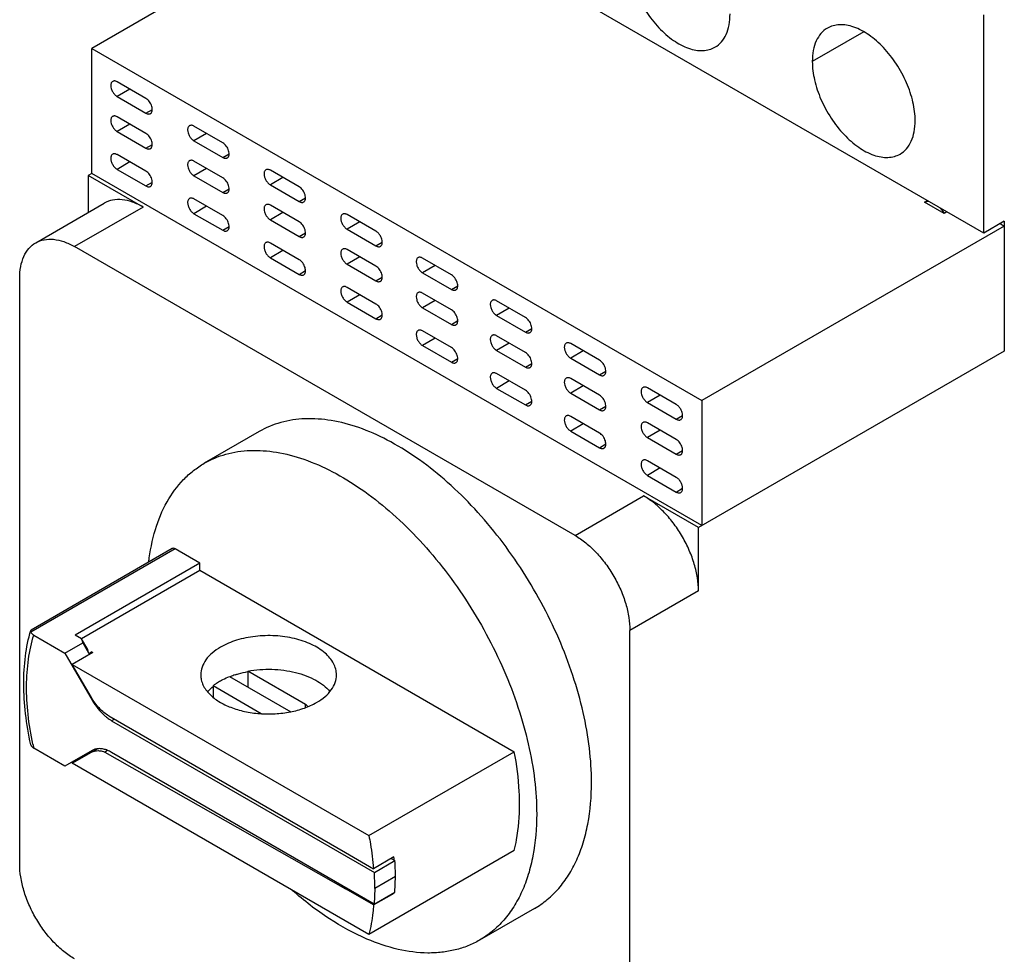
# Model space of a CAD drawing. Header units: millimetres. Extents: x 13 to 102, y 24 to 137.
# Tile 2 of 4: x 13 to 64, y 48 to 96. Entities that reach past the tile are written whole.
import ezdxf

# ---------------------------------------------------------------- set-up
doc = ezdxf.new("R2010")
doc.units = ezdxf.units.MM
doc.header["$LTSCALE"] = 10.491596
doc.layers.add('00_COMPONENTS', color=7, linetype='CONTINUOUS')

msp = doc.modelspace()

# ---------------------------------------------------------------- linework, layer by layer
at = {"layer": '00_COMPONENTS', "color": 7, "linetype": 'Continuous'}
for p, q in [((31.658, 103.309), (16.915, 94.797)), ((62.912, 85.265), (31.446, 103.432)), ((62.912, 85.265), (62.912, 96.533)), ((56.725, 95.655), (54.073, 94.124)), ((16.915, 88.347), (16.915, 94.797)), ((16.915, 94.797), (48.381, 76.631)), ((19.714, 92.213), (18.229, 93.07)), ((18.88, 92.695), (18.229, 92.312)), ((18.229, 92.312), (19.714, 91.455)), ((19.714, 91.455), (20.042, 91.648)), ((19.714, 90.408), (18.229, 91.266)), ((18.88, 90.89), (18.229, 90.508)), ((18.229, 90.508), (19.714, 89.651)), ((23.674, 89.927), (22.189, 90.784)), ((22.839, 90.408), (22.189, 90.026)), ((22.189, 90.026), (23.674, 89.169)), ((19.714, 89.651), (20.042, 89.843)), ((23.674, 89.169), (24.002, 89.362)), ((19.714, 88.457), (18.229, 89.314)), ((18.88, 88.939), (18.229, 88.557)), ((23.674, 88.122), (22.189, 88.979)), ((16.915, 88.347), (16.738, 88.245)), ((48.381, 70.18), (16.915, 88.347)), ((18.229, 88.557), (19.714, 87.699)), ((22.839, 88.604), (22.189, 88.222)), ((27.613, 87.652), (26.128, 88.51)), ((16.738, 88.245), (16.738, 86.332)), ((19.566, 86.612), (16.738, 88.245)), ((19.714, 87.699), (20.042, 87.892)), ((22.189, 88.222), (23.674, 87.365)), ((26.778, 88.134), (26.128, 87.752)), ((23.674, 87.365), (24.002, 87.557)), ((26.128, 87.752), (27.613, 86.895)), ((23.674, 86.171), (22.189, 87.028)), ((27.613, 86.895), (27.941, 87.087)), ((59.862, 86.863), (59.866, 86.866)), ((60.872, 86.28), (59.862, 86.863)), ((59.867, 86.866), (60.003, 86.945)), ((14.031, 84.769), (17.566, 86.81)), ((19.566, 86.612), (16.031, 84.571)), ((22.839, 86.652), (22.189, 86.27)), ((27.613, 85.848), (26.128, 86.705)), ((26.778, 86.33), (26.128, 85.948)), ((61.013, 86.361), (60.872, 86.28)), ((22.189, 86.27), (23.674, 85.413)), ((26.128, 85.948), (27.613, 85.09)), ((31.573, 85.366), (30.088, 86.224)), ((30.738, 85.848), (30.088, 85.466)), ((63.973, 85.877), (62.912, 85.265)), ((63.973, 85.877), (63.973, 79.182)), ((23.674, 85.413), (24.002, 85.606)), ((30.088, 85.466), (31.573, 84.609)), ((63.973, 85.632), (48.381, 76.631)), ((63.761, 85.755), (63.973, 85.632)), ((27.613, 85.09), (27.941, 85.283)), ((31.573, 84.609), (31.899, 84.801)), ((41.84, 69.67), (16.031, 84.571)), ((27.613, 83.897), (26.128, 84.754)), ((26.778, 84.378), (26.128, 83.996)), ((31.573, 83.562), (30.088, 84.419)), ((26.128, 83.996), (27.613, 83.139)), ((30.738, 84.044), (30.088, 83.662)), ((35.462, 83.121), (33.977, 83.978)), ((27.613, 83.139), (27.941, 83.332)), ((30.088, 83.662), (31.573, 82.804)), ((34.627, 83.603), (33.977, 83.221)), ((13.203, 52.727), (13.203, 82.938)), ((31.573, 82.804), (31.901, 82.997)), ((33.977, 83.221), (35.462, 82.363)), ((31.573, 81.61), (30.088, 82.468)), ((35.462, 82.363), (35.79, 82.556)), ((30.738, 82.092), (30.088, 81.71)), ((35.462, 81.317), (33.977, 82.174)), ((34.627, 81.798), (33.977, 81.416)), ((39.28, 80.917), (37.795, 81.774)), ((30.088, 81.71), (31.573, 80.853)), ((33.977, 81.416), (35.462, 80.559)), ((38.446, 81.398), (37.795, 81.016)), ((31.573, 80.853), (31.901, 81.045)), ((35.462, 80.559), (35.79, 80.752)), ((37.795, 81.016), (39.28, 80.159)), ((35.462, 79.365), (33.977, 80.222)), ((39.28, 80.159), (39.608, 80.352)), ((34.627, 79.847), (33.977, 79.465)), ((39.28, 79.112), (37.795, 79.969)), ((33.977, 79.465), (35.462, 78.607)), ((38.446, 79.594), (37.795, 79.212)), ((37.795, 79.212), (39.28, 78.354)), ((43.099, 78.712), (41.614, 79.569)), ((35.462, 78.607), (35.79, 78.8)), ((42.264, 79.194), (41.614, 78.812)), ((41.614, 78.812), (43.099, 77.954)), ((63.973, 79.182), (48.204, 70.078)), ((39.28, 78.354), (39.608, 78.547)), ((39.28, 77.161), (37.795, 78.018)), ((43.099, 76.908), (41.614, 77.765)), ((43.099, 77.954), (43.427, 78.147)), ((38.446, 77.642), (37.795, 77.26)), ((37.795, 77.26), (39.28, 76.403)), ((42.264, 77.389), (41.614, 77.007)), ((47.058, 76.426), (45.573, 77.283)), ((41.614, 77.007), (43.099, 76.15)), ((46.224, 76.908), (45.573, 76.526)), ((39.28, 76.403), (39.608, 76.596)), ((43.099, 76.15), (43.427, 76.343)), ((45.573, 76.526), (47.058, 75.668)), ((48.381, 76.631), (48.381, 70.18)), ((43.099, 74.956), (41.614, 75.813)), ((47.058, 75.668), (47.385, 75.86)), ((42.264, 75.438), (41.614, 75.056)), ((47.058, 74.621), (45.573, 75.479)), ((25.548, 75.027), (22.72, 73.394)), ((41.614, 75.056), (43.099, 74.198)), ((46.224, 75.103), (45.573, 74.721)), ((45.573, 74.721), (47.058, 73.864)), ((43.099, 74.198), (43.427, 74.391)), ((47.058, 73.864), (47.386, 74.056)), ((47.058, 72.67), (45.573, 73.527)), ((46.224, 73.152), (45.573, 72.77)), ((45.573, 72.77), (47.058, 71.912)), ((47.058, 71.912), (47.385, 72.104)), ((41.84, 69.67), (45.376, 71.711)), ((48.204, 70.078), (45.376, 71.711)), ((48.204, 66.812), (48.204, 70.078)), ((21.22, 68.98), (13.784, 64.687)), ((21.07, 68.995), (13.786, 64.79)), ((22.497, 68.243), (21.22, 68.98)), ((22.497, 68.243), (16.062, 64.528)), ((22.497, 67.876), (22.497, 68.243)), ((16.389, 64.349), (22.497, 67.876)), ((22.497, 67.876), (38.706, 58.518)), ((48.204, 66.812), (44.669, 64.771)), ((13.93, 64.535), (15.536, 63.607)), ((16.397, 64.335), (16.062, 64.528)), ((44.669, 34.56), (44.669, 64.771)), ((15.536, 63.607), (16.455, 64.138)), ((16.715, 63.784), (16.397, 64.335)), ((16.397, 64.335), (16.455, 64.138)), ((16.455, 64.138), (16.773, 63.587)), ((15.536, 63.607), (16.943, 61.171)), ((16.973, 63.635), (15.913, 63.022)), ((16.773, 63.587), (16.715, 63.784)), ((16.915, 63.668), (16.773, 63.587)), ((16.944, 63.618), (16.915, 63.668)), ((16.915, 63.668), (16.973, 63.635)), ((16.899, 61.315), (15.913, 63.022)), ((15.913, 63.022), (31.211, 54.19)), ((24.967, 62.674), (24.967, 61.857)), ((27.946, 60.954), (24.967, 62.674)), ((24.023, 62.402), (27.184, 60.577)), ((23.174, 61.912), (23.174, 61.323)), ((25.661, 60.477), (23.174, 61.912)), ((16.943, 61.171), (16.972, 61.188)), ((27.946, 60.793), (27.946, 60.954)), ((17.799, 60.364), (30.001, 53.32)), ((18.086, 60.198), (17.943, 60.115)), ((17.943, 60.115), (31.49, 52.294)), ((13.891, 58.872), (13.885, 58.901)), ((13.894, 58.872), (13.889, 58.9)), ((15.536, 57.769), (13.93, 58.697)), ((16.943, 58.581), (15.536, 57.769)), ((15.913, 57.919), (16.899, 58.489)), ((16.973, 58.532), (16.929, 58.557)), ((16.972, 58.531), (17.209, 58.668)), ((17.732, 58.584), (17.588, 58.501)), ((17.588, 58.501), (30, 51.452)), ((31.489, 50.661), (17.943, 58.482)), ((31.211, 54.19), (38.706, 58.518)), ((31.211, 49.087), (15.913, 57.919)), ((30.001, 53.32), (31.442, 52.483)), ((38.706, 53.414), (31.211, 49.087)), ((32.503, 53.096), (31.442, 52.483)), ((31.49, 52.294), (32.55, 52.907)), ((32.363, 53.015), (32.55, 52.907)), ((32.577, 52.074), (31.517, 51.462)), ((32.55, 51.274), (32.577, 52.074)), ((30.06, 51.487), (30, 51.452)), ((31.449, 50.615), (30, 51.452)), ((31.517, 51.462), (31.489, 50.661)), ((31.449, 50.615), (32.51, 51.228)), ((31.489, 50.661), (32.55, 51.274)), ((32.51, 51.228), (32.49, 51.239)), ((39.748, 50.432), (36.92, 48.799))]:
    msp.add_line(p, q, dxfattribs=at)
for centre, radius, start, end in [((25.679, 58.29), 4.409, 107.9425, 111.6829), ((24.825, 59.899), 2.604, 126.0123, 129.3584), ((18.96, 61.871), 2.029, 235.7616, 239.9239), ((30.174, 62.371), 16.655, 192.1253, 192.7447), ((18.753, 52.038), 13.79, 3.6959, 4.3988), ((19.729, 52.07), 12.848, 0.0175, 3.7315), ((18.429, 51.45), 13.088, 0.0515, 3.6975)]:
    msp.add_arc(centre, radius, start, end, dxfattribs=at)
for points, knots in [([(44.527, 99.635), (44.527, 99.315), (44.617, 98.641), (44.952, 97.651), (45.467, 96.698), (46.123, 95.859), (46.864, 95.202), (47.535, 94.835), (48.06, 94.696), (48.421, 94.669), (48.758, 94.719), (48.962, 94.803), (49.054, 94.857)], [0, 0, 0, 0, 0.128695, 0.270283, 0.417442, 0.561784, 0.695453, 0.812714, 0.864676, 0.912511, 0.957138, 1, 1, 1, 1]), ([(49.054, 94.857), (49.178, 94.928), (49.409, 95.123), (49.656, 95.526), (49.802, 96.022), (49.831, 96.383), (49.831, 96.573)], [0, 0, 0, 0, 0.217784, 0.450919, 0.71031, 1, 1, 1, 1]), ([(59.377, 91.062), (59.377, 91.383), (59.287, 92.057), (58.952, 93.046), (58.436, 94), (57.781, 94.838), (57.04, 95.495), (56.369, 95.862), (55.844, 96.001), (55.482, 96.028), (55.146, 95.979), (54.942, 95.894), (54.85, 95.84)], [0, 0, 0, 0, 0.128695, 0.270283, 0.417442, 0.561784, 0.695453, 0.812714, 0.864676, 0.912511, 0.957138, 1, 1, 1, 1]), ([(54.85, 95.84), (54.726, 95.769), (54.495, 95.574), (54.248, 95.172), (54.102, 94.675), (54.073, 94.314), (54.073, 94.124)], [0, 0, 0, 0, 0.217784, 0.450919, 0.71031, 1, 1, 1, 1]), ([(54.073, 94.124), (54.073, 93.803), (54.163, 93.129), (54.498, 92.14), (55.013, 91.186), (55.669, 90.348), (56.41, 89.691), (57.081, 89.324), (57.606, 89.185), (57.967, 89.158), (58.304, 89.207), (58.508, 89.292), (58.6, 89.345)], [0, 0, 0, 0, 0.128695, 0.270283, 0.417442, 0.561784, 0.695453, 0.812714, 0.864676, 0.912511, 0.957138, 1, 1, 1, 1]), ([(17.999, 93.094), (17.983, 93.085), (17.954, 93.061), (17.923, 93.011), (17.905, 92.949), (17.901, 92.904), (17.901, 92.881)], [0, 0, 0, 0, 0.217771, 0.450741, 0.710256, 1, 1, 1, 1]), ([(18.229, 93.07), (18.209, 93.082), (18.169, 93.101), (18.107, 93.116), (18.049, 93.115), (18.014, 93.102), (17.999, 93.094)], [0, 0, 0, 0, 0.289331, 0.548966, 0.782272, 1, 1, 1, 1]), ([(17.901, 92.881), (17.901, 92.827), (17.921, 92.713), (17.992, 92.554), (18.094, 92.414), (18.183, 92.339), (18.229, 92.312)], [0, 0, 0, 0, 0.237254, 0.500001, 0.762748, 1, 1, 1, 1]), ([(19.947, 91.433), (19.959, 91.44), (19.98, 91.457), (20.016, 91.502), (20.042, 91.581), (20.044, 91.69), (20.02, 91.81), (19.97, 91.931), (19.9, 92.045), (19.815, 92.142), (19.748, 92.193), (19.714, 92.213)], [0, 0, 0, 0, 0.042882, 0.087593, 0.187194, 0.304663, 0.438435, 0.582783, 0.729862, 0.871388, 1, 1, 1, 1]), ([(19.714, 91.455), (19.735, 91.443), (19.775, 91.424), (19.838, 91.409), (19.897, 91.411), (19.932, 91.424), (19.947, 91.433)], [0, 0, 0, 0, 0.289745, 0.549274, 0.782245, 1, 1, 1, 1]), ([(17.999, 91.289), (17.983, 91.281), (17.954, 91.257), (17.923, 91.207), (17.905, 91.145), (17.901, 91.1), (17.901, 91.076)], [0, 0, 0, 0, 0.217771, 0.450741, 0.710256, 1, 1, 1, 1]), ([(17.901, 91.076), (17.901, 91.022), (17.921, 90.909), (17.992, 90.75), (18.094, 90.609), (18.183, 90.535), (18.229, 90.508)], [0, 0, 0, 0, 0.237254, 0.500001, 0.762748, 1, 1, 1, 1]), ([(18.229, 91.266), (18.209, 91.277), (18.169, 91.296), (18.107, 91.312), (18.049, 91.31), (18.014, 91.298), (17.999, 91.289)], [0, 0, 0, 0, 0.289331, 0.548966, 0.782272, 1, 1, 1, 1]), ([(58.6, 89.345), (58.724, 89.417), (58.955, 89.611), (59.202, 90.014), (59.348, 90.511), (59.377, 90.872), (59.377, 91.062)], [0, 0, 0, 0, 0.217784, 0.450919, 0.71031, 1, 1, 1, 1]), ([(19.947, 89.629), (19.959, 89.635), (19.98, 89.652), (20.016, 89.698), (20.042, 89.776), (20.044, 89.885), (20.02, 90.005), (19.97, 90.127), (19.9, 90.241), (19.815, 90.337), (19.748, 90.389), (19.714, 90.408)], [0, 0, 0, 0, 0.042882, 0.087593, 0.187194, 0.304663, 0.438435, 0.582783, 0.729862, 0.871388, 1, 1, 1, 1]), ([(21.958, 90.808), (21.943, 90.799), (21.914, 90.775), (21.883, 90.725), (21.865, 90.663), (21.861, 90.618), (21.861, 90.595)], [0, 0, 0, 0, 0.217771, 0.450741, 0.710256, 1, 1, 1, 1]), ([(21.861, 90.595), (21.861, 90.541), (21.881, 90.427), (21.951, 90.268), (22.054, 90.127), (22.142, 90.053), (22.189, 90.026)], [0, 0, 0, 0, 0.237254, 0.500001, 0.762748, 1, 1, 1, 1]), ([(22.189, 90.784), (22.169, 90.796), (22.129, 90.815), (22.067, 90.83), (22.009, 90.829), (21.974, 90.816), (21.958, 90.808)], [0, 0, 0, 0, 0.289331, 0.548966, 0.782272, 1, 1, 1, 1]), ([(23.907, 89.147), (23.919, 89.154), (23.94, 89.17), (23.976, 89.216), (24.002, 89.295), (24.004, 89.403), (23.979, 89.523), (23.93, 89.645), (23.86, 89.759), (23.775, 89.856), (23.708, 89.907), (23.674, 89.927)], [0, 0, 0, 0, 0.042882, 0.087593, 0.187194, 0.304663, 0.438435, 0.582783, 0.729862, 0.871388, 1, 1, 1, 1]), ([(18.229, 89.314), (18.209, 89.326), (18.169, 89.345), (18.107, 89.36), (18.049, 89.359), (18.014, 89.347), (17.999, 89.338)], [0, 0, 0, 0, 0.289331, 0.548966, 0.782272, 1, 1, 1, 1]), ([(19.714, 89.651), (19.735, 89.639), (19.775, 89.619), (19.838, 89.604), (19.897, 89.606), (19.932, 89.619), (19.947, 89.629)], [0, 0, 0, 0, 0.289745, 0.549274, 0.782245, 1, 1, 1, 1]), ([(17.999, 89.338), (17.983, 89.329), (17.954, 89.305), (17.923, 89.255), (17.905, 89.193), (17.901, 89.148), (17.901, 89.125)], [0, 0, 0, 0, 0.217771, 0.450741, 0.710256, 1, 1, 1, 1]), ([(17.901, 89.125), (17.901, 89.071), (17.921, 88.958), (17.992, 88.798), (18.094, 88.658), (18.183, 88.583), (18.229, 88.557)], [0, 0, 0, 0, 0.237254, 0.500001, 0.762748, 1, 1, 1, 1]), ([(21.958, 89.003), (21.943, 88.995), (21.914, 88.971), (21.883, 88.921), (21.865, 88.859), (21.861, 88.814), (21.861, 88.79)], [0, 0, 0, 0, 0.217771, 0.450741, 0.710256, 1, 1, 1, 1]), ([(22.189, 88.979), (22.169, 88.991), (22.129, 89.01), (22.067, 89.025), (22.009, 89.024), (21.974, 89.012), (21.958, 89.003)], [0, 0, 0, 0, 0.289331, 0.548966, 0.782272, 1, 1, 1, 1]), ([(23.674, 89.169), (23.694, 89.157), (23.735, 89.138), (23.798, 89.123), (23.857, 89.125), (23.892, 89.138), (23.907, 89.147)], [0, 0, 0, 0, 0.289745, 0.549274, 0.782245, 1, 1, 1, 1]), ([(19.947, 87.677), (19.959, 87.684), (19.98, 87.701), (20.016, 87.746), (20.042, 87.825), (20.044, 87.934), (20.02, 88.054), (19.97, 88.175), (19.9, 88.289), (19.815, 88.386), (19.748, 88.437), (19.714, 88.457)], [0, 0, 0, 0, 0.042882, 0.087593, 0.187194, 0.304663, 0.438435, 0.582783, 0.729862, 0.871388, 1, 1, 1, 1]), ([(21.861, 88.79), (21.861, 88.736), (21.881, 88.623), (21.951, 88.463), (22.054, 88.323), (22.142, 88.249), (22.189, 88.222)], [0, 0, 0, 0, 0.237254, 0.500001, 0.762748, 1, 1, 1, 1]), ([(25.897, 88.534), (25.882, 88.525), (25.853, 88.501), (25.822, 88.451), (25.804, 88.389), (25.8, 88.344), (25.8, 88.32)], [0, 0, 0, 0, 0.217771, 0.450741, 0.710256, 1, 1, 1, 1]), ([(26.128, 88.51), (26.108, 88.521), (26.068, 88.541), (26.006, 88.556), (25.948, 88.555), (25.913, 88.542), (25.897, 88.534)], [0, 0, 0, 0, 0.289331, 0.548966, 0.782272, 1, 1, 1, 1]), ([(23.907, 87.342), (23.919, 87.349), (23.94, 87.366), (23.976, 87.412), (24.002, 87.49), (24.004, 87.599), (23.979, 87.719), (23.93, 87.841), (23.86, 87.955), (23.775, 88.051), (23.708, 88.102), (23.674, 88.122)], [0, 0, 0, 0, 0.042882, 0.087593, 0.187194, 0.304663, 0.438435, 0.582783, 0.729862, 0.871388, 1, 1, 1, 1]), ([(25.8, 88.32), (25.8, 88.267), (25.82, 88.153), (25.89, 87.994), (25.993, 87.853), (26.081, 87.779), (26.128, 87.752)], [0, 0, 0, 0, 0.237254, 0.500001, 0.762748, 1, 1, 1, 1]), ([(19.714, 87.699), (19.735, 87.687), (19.775, 87.668), (19.838, 87.653), (19.897, 87.655), (19.932, 87.668), (19.947, 87.677)], [0, 0, 0, 0, 0.289745, 0.549274, 0.782245, 1, 1, 1, 1]), ([(23.674, 87.365), (23.694, 87.353), (23.735, 87.333), (23.798, 87.318), (23.857, 87.32), (23.892, 87.333), (23.907, 87.342)], [0, 0, 0, 0, 0.289745, 0.549274, 0.782245, 1, 1, 1, 1]), ([(27.846, 86.873), (27.858, 86.879), (27.879, 86.896), (27.915, 86.942), (27.941, 87.02), (27.943, 87.129), (27.918, 87.249), (27.869, 87.371), (27.799, 87.485), (27.714, 87.582), (27.647, 87.633), (27.613, 87.652)], [0, 0, 0, 0, 0.042882, 0.087593, 0.187194, 0.304663, 0.438435, 0.582783, 0.729862, 0.871388, 1, 1, 1, 1]), ([(19.566, 86.612), (19.391, 86.713), (19.042, 86.879), (18.505, 87.009), (18.002, 86.996), (17.698, 86.886), (17.566, 86.81)], [0, 0, 0, 0, 0.289775, 0.549069, 0.782225, 1, 1, 1, 1]), ([(21.958, 87.052), (21.943, 87.043), (21.914, 87.019), (21.883, 86.969), (21.865, 86.907), (21.861, 86.862), (21.861, 86.839)], [0, 0, 0, 0, 0.217771, 0.450741, 0.710256, 1, 1, 1, 1]), ([(21.861, 86.839), (21.861, 86.785), (21.881, 86.671), (21.951, 86.512), (22.054, 86.371), (22.142, 86.297), (22.189, 86.27)], [0, 0, 0, 0, 0.237254, 0.500001, 0.762748, 1, 1, 1, 1]), ([(22.189, 87.028), (22.169, 87.04), (22.129, 87.059), (22.067, 87.074), (22.009, 87.073), (21.974, 87.06), (21.958, 87.052)], [0, 0, 0, 0, 0.289331, 0.548966, 0.782272, 1, 1, 1, 1]), ([(27.613, 86.895), (27.633, 86.883), (27.674, 86.864), (27.737, 86.849), (27.796, 86.85), (27.831, 86.864), (27.846, 86.873)], [0, 0, 0, 0, 0.289745, 0.549274, 0.782245, 1, 1, 1, 1]), ([(59.866, 86.866), (59.895, 86.882), (59.958, 86.907), (60.025, 86.913), (60.059, 86.913)], [0, 0, 0, 0, 0.486978, 1, 1, 1, 1]), ([(25.897, 86.729), (25.882, 86.72), (25.853, 86.696), (25.822, 86.646), (25.804, 86.585), (25.8, 86.54), (25.8, 86.516)], [0, 0, 0, 0, 0.217771, 0.450741, 0.710256, 1, 1, 1, 1]), ([(25.8, 86.516), (25.8, 86.462), (25.82, 86.349), (25.89, 86.189), (25.993, 86.049), (26.081, 85.975), (26.128, 85.948)], [0, 0, 0, 0, 0.237254, 0.500001, 0.762748, 1, 1, 1, 1]), ([(26.128, 86.705), (26.108, 86.717), (26.068, 86.736), (26.006, 86.751), (25.948, 86.75), (25.913, 86.738), (25.897, 86.729)], [0, 0, 0, 0, 0.289331, 0.548966, 0.782272, 1, 1, 1, 1]), ([(60.674, 86.557), (60.693, 86.536), (60.765, 86.449), (60.829, 86.354), (60.872, 86.28)], [0, 0, 0, 0, 0.246091, 1, 1, 1, 1]), ([(23.907, 85.391), (23.919, 85.398), (23.94, 85.414), (23.976, 85.46), (24.002, 85.539), (24.004, 85.648), (23.979, 85.767), (23.93, 85.889), (23.86, 86.003), (23.775, 86.1), (23.708, 86.151), (23.674, 86.171)], [0, 0, 0, 0, 0.042882, 0.087593, 0.187194, 0.304663, 0.438435, 0.582783, 0.729862, 0.871388, 1, 1, 1, 1]), ([(27.846, 85.068), (27.858, 85.075), (27.879, 85.092), (27.915, 85.138), (27.941, 85.216), (27.943, 85.325), (27.918, 85.445), (27.869, 85.566), (27.799, 85.68), (27.714, 85.777), (27.647, 85.828), (27.613, 85.848)], [0, 0, 0, 0, 0.042882, 0.087593, 0.187194, 0.304663, 0.438435, 0.582783, 0.729862, 0.871388, 1, 1, 1, 1]), ([(29.857, 86.247), (29.842, 86.239), (29.813, 86.215), (29.782, 86.165), (29.763, 86.103), (29.76, 86.058), (29.76, 86.034)], [0, 0, 0, 0, 0.217771, 0.450741, 0.710256, 1, 1, 1, 1]), ([(29.76, 86.034), (29.76, 85.98), (29.78, 85.867), (29.85, 85.708), (29.953, 85.567), (30.041, 85.493), (30.088, 85.466)], [0, 0, 0, 0, 0.237254, 0.500001, 0.762748, 1, 1, 1, 1]), ([(30.088, 86.224), (30.068, 86.235), (30.027, 86.254), (29.966, 86.27), (29.908, 86.268), (29.873, 86.256), (29.857, 86.247)], [0, 0, 0, 0, 0.289331, 0.548966, 0.782272, 1, 1, 1, 1]), ([(23.674, 85.413), (23.694, 85.401), (23.735, 85.382), (23.798, 85.367), (23.857, 85.369), (23.892, 85.382), (23.907, 85.391)], [0, 0, 0, 0, 0.289745, 0.549274, 0.782245, 1, 1, 1, 1]), ([(31.901, 84.798), (31.901, 84.852), (31.881, 84.965), (31.81, 85.125), (31.707, 85.265), (31.619, 85.339), (31.573, 85.366)], [0, 0, 0, 0, 0.237254, 0.500001, 0.762748, 1, 1, 1, 1]), ([(14.031, 84.769), (14.163, 84.845), (14.466, 84.955), (14.97, 84.968), (15.506, 84.838), (15.855, 84.672), (16.031, 84.571)], [0, 0, 0, 0, 0.217775, 0.450931, 0.710225, 1, 1, 1, 1]), ([(26.128, 84.754), (26.108, 84.766), (26.068, 84.785), (26.006, 84.8), (25.948, 84.799), (25.913, 84.786), (25.897, 84.778)], [0, 0, 0, 0, 0.289331, 0.548966, 0.782272, 1, 1, 1, 1]), ([(27.613, 85.09), (27.633, 85.079), (27.674, 85.059), (27.737, 85.044), (27.796, 85.046), (27.831, 85.059), (27.846, 85.068)], [0, 0, 0, 0, 0.289745, 0.549274, 0.782245, 1, 1, 1, 1]), ([(31.806, 84.587), (31.821, 84.596), (31.849, 84.62), (31.879, 84.669), (31.897, 84.73), (31.901, 84.775), (31.901, 84.798)], [0, 0, 0, 0, 0.217727, 0.451033, 0.710668, 1, 1, 1, 1]), ([(13.203, 82.938), (13.203, 83.14), (13.233, 83.526), (13.389, 84.055), (13.652, 84.485), (13.899, 84.693), (14.031, 84.769)], [0, 0, 0, 0, 0.289776, 0.54907, 0.782226, 1, 1, 1, 1]), ([(25.897, 84.778), (25.882, 84.769), (25.853, 84.745), (25.822, 84.695), (25.804, 84.633), (25.8, 84.588), (25.8, 84.564)], [0, 0, 0, 0, 0.217771, 0.450741, 0.710256, 1, 1, 1, 1]), ([(25.8, 84.564), (25.8, 84.511), (25.82, 84.397), (25.89, 84.238), (25.993, 84.097), (26.081, 84.023), (26.128, 83.996)], [0, 0, 0, 0, 0.237254, 0.500001, 0.762748, 1, 1, 1, 1]), ([(29.857, 84.443), (29.842, 84.434), (29.813, 84.41), (29.782, 84.36), (29.763, 84.298), (29.76, 84.253), (29.76, 84.23)], [0, 0, 0, 0, 0.217771, 0.450741, 0.710256, 1, 1, 1, 1]), ([(30.088, 84.419), (30.068, 84.431), (30.027, 84.45), (29.966, 84.465), (29.908, 84.464), (29.873, 84.452), (29.857, 84.443)], [0, 0, 0, 0, 0.289331, 0.548966, 0.782272, 1, 1, 1, 1]), ([(31.573, 84.609), (31.593, 84.597), (31.634, 84.578), (31.697, 84.562), (31.756, 84.564), (31.791, 84.578), (31.806, 84.587)], [0, 0, 0, 0, 0.289743, 0.549258, 0.782228, 1, 1, 1, 1]), ([(27.846, 83.117), (27.858, 83.124), (27.879, 83.14), (27.915, 83.186), (27.941, 83.264), (27.943, 83.373), (27.918, 83.493), (27.869, 83.615), (27.799, 83.729), (27.714, 83.826), (27.647, 83.877), (27.613, 83.897)], [0, 0, 0, 0, 0.042882, 0.087593, 0.187194, 0.304663, 0.438435, 0.582783, 0.729862, 0.871388, 1, 1, 1, 1]), ([(29.76, 84.23), (29.76, 84.176), (29.78, 84.063), (29.85, 83.903), (29.953, 83.763), (30.041, 83.688), (30.088, 83.662)], [0, 0, 0, 0, 0.237254, 0.500001, 0.762748, 1, 1, 1, 1]), ([(33.746, 84.002), (33.731, 83.993), (33.702, 83.969), (33.671, 83.919), (33.652, 83.858), (33.649, 83.813), (33.649, 83.789)], [0, 0, 0, 0, 0.217771, 0.450741, 0.710256, 1, 1, 1, 1]), ([(33.649, 83.789), (33.649, 83.735), (33.669, 83.622), (33.739, 83.462), (33.842, 83.322), (33.93, 83.248), (33.977, 83.221)], [0, 0, 0, 0, 0.237254, 0.500001, 0.762748, 1, 1, 1, 1]), ([(33.977, 83.978), (33.957, 83.99), (33.916, 84.009), (33.855, 84.024), (33.797, 84.023), (33.762, 84.011), (33.746, 84.002)], [0, 0, 0, 0, 0.289331, 0.548966, 0.782272, 1, 1, 1, 1]), ([(31.806, 82.782), (31.817, 82.789), (31.839, 82.806), (31.875, 82.851), (31.901, 82.93), (31.903, 83.039), (31.878, 83.159), (31.829, 83.28), (31.759, 83.394), (31.673, 83.491), (31.607, 83.542), (31.573, 83.562)], [0, 0, 0, 0, 0.042882, 0.087593, 0.187194, 0.304663, 0.438435, 0.582783, 0.729862, 0.871388, 1, 1, 1, 1]), ([(27.613, 83.139), (27.633, 83.127), (27.674, 83.108), (27.737, 83.093), (27.796, 83.095), (27.831, 83.108), (27.846, 83.117)], [0, 0, 0, 0, 0.289745, 0.549274, 0.782245, 1, 1, 1, 1]), ([(31.573, 82.804), (31.593, 82.792), (31.634, 82.773), (31.697, 82.758), (31.756, 82.76), (31.791, 82.773), (31.806, 82.782)], [0, 0, 0, 0, 0.289745, 0.549274, 0.782245, 1, 1, 1, 1]), ([(35.695, 82.341), (35.707, 82.348), (35.728, 82.365), (35.764, 82.411), (35.79, 82.489), (35.792, 82.598), (35.767, 82.718), (35.718, 82.839), (35.648, 82.953), (35.563, 83.05), (35.496, 83.101), (35.462, 83.121)], [0, 0, 0, 0, 0.042882, 0.087593, 0.187194, 0.304663, 0.438435, 0.582783, 0.729862, 0.871388, 1, 1, 1, 1]), ([(29.857, 82.492), (29.842, 82.483), (29.813, 82.459), (29.782, 82.409), (29.763, 82.347), (29.76, 82.302), (29.76, 82.278)], [0, 0, 0, 0, 0.217771, 0.450741, 0.710256, 1, 1, 1, 1]), ([(29.76, 82.278), (29.76, 82.225), (29.78, 82.111), (29.85, 81.952), (29.953, 81.811), (30.041, 81.737), (30.088, 81.71)], [0, 0, 0, 0, 0.237254, 0.500001, 0.762748, 1, 1, 1, 1]), ([(30.088, 82.468), (30.068, 82.479), (30.027, 82.499), (29.966, 82.514), (29.908, 82.513), (29.873, 82.5), (29.857, 82.492)], [0, 0, 0, 0, 0.289331, 0.548966, 0.782272, 1, 1, 1, 1]), ([(35.462, 82.363), (35.482, 82.352), (35.523, 82.332), (35.586, 82.317), (35.645, 82.319), (35.68, 82.332), (35.695, 82.341)], [0, 0, 0, 0, 0.289745, 0.549274, 0.782245, 1, 1, 1, 1]), ([(33.746, 82.198), (33.731, 82.189), (33.702, 82.165), (33.671, 82.115), (33.652, 82.053), (33.649, 82.008), (33.649, 81.984)], [0, 0, 0, 0, 0.217771, 0.450741, 0.710256, 1, 1, 1, 1]), ([(33.649, 81.984), (33.649, 81.931), (33.669, 81.817), (33.739, 81.658), (33.842, 81.517), (33.93, 81.443), (33.977, 81.416)], [0, 0, 0, 0, 0.237254, 0.500001, 0.762748, 1, 1, 1, 1]), ([(33.977, 82.174), (33.957, 82.186), (33.916, 82.205), (33.855, 82.22), (33.797, 82.219), (33.762, 82.206), (33.746, 82.198)], [0, 0, 0, 0, 0.289331, 0.548966, 0.782272, 1, 1, 1, 1]), ([(37.565, 81.798), (37.549, 81.789), (37.52, 81.765), (37.489, 81.715), (37.471, 81.653), (37.467, 81.608), (37.467, 81.584)], [0, 0, 0, 0, 0.217771, 0.450741, 0.710256, 1, 1, 1, 1]), ([(37.795, 81.774), (37.775, 81.785), (37.735, 81.805), (37.673, 81.82), (37.615, 81.819), (37.58, 81.806), (37.565, 81.798)], [0, 0, 0, 0, 0.289331, 0.548966, 0.782272, 1, 1, 1, 1]), ([(31.806, 80.831), (31.817, 80.837), (31.839, 80.854), (31.875, 80.9), (31.901, 80.978), (31.903, 81.087), (31.878, 81.207), (31.829, 81.329), (31.759, 81.443), (31.673, 81.54), (31.607, 81.591), (31.573, 81.61)], [0, 0, 0, 0, 0.042882, 0.087593, 0.187194, 0.304663, 0.438435, 0.582783, 0.729862, 0.871388, 1, 1, 1, 1]), ([(35.695, 80.537), (35.707, 80.543), (35.728, 80.56), (35.764, 80.606), (35.79, 80.684), (35.792, 80.793), (35.767, 80.913), (35.718, 81.035), (35.648, 81.149), (35.563, 81.246), (35.496, 81.297), (35.462, 81.317)], [0, 0, 0, 0, 0.042882, 0.087593, 0.187194, 0.304663, 0.438435, 0.582783, 0.729862, 0.871388, 1, 1, 1, 1]), ([(37.467, 81.584), (37.467, 81.531), (37.487, 81.417), (37.558, 81.258), (37.661, 81.117), (37.749, 81.043), (37.795, 81.016)], [0, 0, 0, 0, 0.237254, 0.500001, 0.762748, 1, 1, 1, 1]), ([(31.573, 80.853), (31.593, 80.841), (31.634, 80.822), (31.697, 80.807), (31.756, 80.808), (31.791, 80.822), (31.806, 80.831)], [0, 0, 0, 0, 0.289745, 0.549274, 0.782245, 1, 1, 1, 1]), ([(39.514, 80.137), (39.525, 80.143), (39.546, 80.16), (39.582, 80.206), (39.608, 80.284), (39.61, 80.393), (39.586, 80.513), (39.536, 80.635), (39.466, 80.749), (39.381, 80.846), (39.314, 80.897), (39.28, 80.917)], [0, 0, 0, 0, 0.042882, 0.087593, 0.187194, 0.304663, 0.438435, 0.582783, 0.729862, 0.871388, 1, 1, 1, 1]), ([(33.746, 80.246), (33.731, 80.237), (33.702, 80.214), (33.671, 80.163), (33.652, 80.102), (33.649, 80.057), (33.649, 80.033)], [0, 0, 0, 0, 0.217771, 0.450741, 0.710256, 1, 1, 1, 1]), ([(33.977, 80.222), (33.957, 80.234), (33.916, 80.253), (33.855, 80.268), (33.797, 80.267), (33.762, 80.255), (33.746, 80.246)], [0, 0, 0, 0, 0.289331, 0.548966, 0.782272, 1, 1, 1, 1]), ([(35.462, 80.559), (35.482, 80.547), (35.523, 80.528), (35.586, 80.513), (35.645, 80.515), (35.68, 80.528), (35.695, 80.537)], [0, 0, 0, 0, 0.289745, 0.549274, 0.782245, 1, 1, 1, 1]), ([(33.649, 80.033), (33.649, 79.979), (33.669, 79.866), (33.739, 79.706), (33.842, 79.566), (33.93, 79.492), (33.977, 79.465)], [0, 0, 0, 0, 0.237254, 0.500001, 0.762748, 1, 1, 1, 1]), ([(37.565, 79.993), (37.549, 79.984), (37.52, 79.96), (37.489, 79.91), (37.471, 79.849), (37.467, 79.804), (37.467, 79.78)], [0, 0, 0, 0, 0.217771, 0.450741, 0.710256, 1, 1, 1, 1]), ([(37.467, 79.78), (37.467, 79.726), (37.487, 79.613), (37.558, 79.453), (37.661, 79.313), (37.749, 79.239), (37.795, 79.212)], [0, 0, 0, 0, 0.237254, 0.500001, 0.762748, 1, 1, 1, 1]), ([(37.795, 79.969), (37.775, 79.981), (37.735, 80), (37.673, 80.015), (37.615, 80.014), (37.58, 80.002), (37.565, 79.993)], [0, 0, 0, 0, 0.289331, 0.548966, 0.782272, 1, 1, 1, 1]), ([(39.28, 80.159), (39.301, 80.147), (39.342, 80.128), (39.404, 80.113), (39.463, 80.114), (39.498, 80.128), (39.514, 80.137)], [0, 0, 0, 0, 0.289745, 0.549274, 0.782245, 1, 1, 1, 1]), ([(35.695, 78.585), (35.707, 78.592), (35.728, 78.609), (35.764, 78.655), (35.79, 78.733), (35.792, 78.842), (35.767, 78.962), (35.718, 79.084), (35.648, 79.197), (35.563, 79.294), (35.496, 79.345), (35.462, 79.365)], [0, 0, 0, 0, 0.042882, 0.087593, 0.187194, 0.304663, 0.438435, 0.582783, 0.729862, 0.871388, 1, 1, 1, 1]), ([(41.383, 79.593), (41.368, 79.584), (41.339, 79.56), (41.308, 79.51), (41.289, 79.449), (41.286, 79.404), (41.286, 79.38)], [0, 0, 0, 0, 0.217771, 0.450741, 0.710256, 1, 1, 1, 1]), ([(41.286, 79.38), (41.286, 79.326), (41.306, 79.213), (41.376, 79.053), (41.479, 78.913), (41.567, 78.839), (41.614, 78.812)], [0, 0, 0, 0, 0.237254, 0.500001, 0.762748, 1, 1, 1, 1]), ([(41.614, 79.569), (41.593, 79.581), (41.553, 79.6), (41.491, 79.615), (41.433, 79.614), (41.398, 79.602), (41.383, 79.593)], [0, 0, 0, 0, 0.289331, 0.548966, 0.782272, 1, 1, 1, 1]), ([(39.514, 78.332), (39.525, 78.339), (39.546, 78.356), (39.582, 78.402), (39.608, 78.48), (39.61, 78.589), (39.586, 78.709), (39.536, 78.831), (39.466, 78.944), (39.381, 79.041), (39.314, 79.092), (39.28, 79.112)], [0, 0, 0, 0, 0.042882, 0.087593, 0.187194, 0.304663, 0.438435, 0.582783, 0.729862, 0.871388, 1, 1, 1, 1]), ([(43.332, 77.932), (43.343, 77.939), (43.365, 77.956), (43.4, 78.002), (43.427, 78.08), (43.429, 78.189), (43.404, 78.309), (43.355, 78.43), (43.285, 78.544), (43.199, 78.641), (43.133, 78.692), (43.099, 78.712)], [0, 0, 0, 0, 0.042882, 0.087593, 0.187194, 0.304663, 0.438435, 0.582783, 0.729862, 0.871388, 1, 1, 1, 1]), ([(35.462, 78.607), (35.482, 78.596), (35.523, 78.576), (35.586, 78.561), (35.645, 78.563), (35.68, 78.576), (35.695, 78.585)], [0, 0, 0, 0, 0.289745, 0.549274, 0.782245, 1, 1, 1, 1]), ([(39.28, 78.354), (39.301, 78.343), (39.342, 78.323), (39.404, 78.308), (39.463, 78.31), (39.498, 78.323), (39.514, 78.332)], [0, 0, 0, 0, 0.289745, 0.549274, 0.782245, 1, 1, 1, 1]), ([(37.565, 78.042), (37.549, 78.033), (37.52, 78.009), (37.489, 77.959), (37.471, 77.897), (37.467, 77.852), (37.467, 77.829)], [0, 0, 0, 0, 0.217771, 0.450741, 0.710256, 1, 1, 1, 1]), ([(37.467, 77.829), (37.467, 77.775), (37.487, 77.661), (37.558, 77.502), (37.661, 77.361), (37.749, 77.287), (37.795, 77.26)], [0, 0, 0, 0, 0.237254, 0.500001, 0.762748, 1, 1, 1, 1]), ([(37.795, 78.018), (37.775, 78.03), (37.735, 78.049), (37.673, 78.064), (37.615, 78.063), (37.58, 78.05), (37.565, 78.042)], [0, 0, 0, 0, 0.289331, 0.548966, 0.782272, 1, 1, 1, 1]), ([(41.383, 77.789), (41.368, 77.78), (41.339, 77.756), (41.308, 77.706), (41.289, 77.644), (41.286, 77.599), (41.286, 77.575)], [0, 0, 0, 0, 0.217771, 0.450741, 0.710256, 1, 1, 1, 1]), ([(41.614, 77.765), (41.593, 77.777), (41.553, 77.796), (41.491, 77.811), (41.433, 77.81), (41.398, 77.797), (41.383, 77.789)], [0, 0, 0, 0, 0.289331, 0.548966, 0.782272, 1, 1, 1, 1]), ([(43.099, 77.954), (43.119, 77.943), (43.16, 77.923), (43.223, 77.908), (43.281, 77.91), (43.317, 77.923), (43.332, 77.932)], [0, 0, 0, 0, 0.289745, 0.549274, 0.782245, 1, 1, 1, 1]), ([(41.286, 77.575), (41.286, 77.522), (41.306, 77.408), (41.376, 77.249), (41.479, 77.108), (41.567, 77.034), (41.614, 77.007)], [0, 0, 0, 0, 0.237254, 0.500001, 0.762748, 1, 1, 1, 1]), ([(45.343, 77.307), (45.327, 77.298), (45.298, 77.274), (45.267, 77.224), (45.249, 77.162), (45.245, 77.117), (45.245, 77.094)], [0, 0, 0, 0, 0.217771, 0.450741, 0.710256, 1, 1, 1, 1]), ([(45.573, 77.283), (45.553, 77.295), (45.513, 77.314), (45.451, 77.329), (45.393, 77.328), (45.358, 77.316), (45.343, 77.307)], [0, 0, 0, 0, 0.289331, 0.548966, 0.782272, 1, 1, 1, 1]), ([(39.514, 76.381), (39.525, 76.388), (39.546, 76.404), (39.582, 76.45), (39.608, 76.528), (39.61, 76.637), (39.586, 76.757), (39.536, 76.879), (39.466, 76.993), (39.381, 77.09), (39.314, 77.141), (39.28, 77.161)], [0, 0, 0, 0, 0.042882, 0.087593, 0.187194, 0.304663, 0.438435, 0.582783, 0.729862, 0.871388, 1, 1, 1, 1]), ([(43.332, 76.128), (43.343, 76.134), (43.365, 76.151), (43.4, 76.197), (43.427, 76.275), (43.429, 76.384), (43.404, 76.504), (43.355, 76.626), (43.285, 76.74), (43.199, 76.837), (43.133, 76.888), (43.099, 76.908)], [0, 0, 0, 0, 0.042882, 0.087593, 0.187194, 0.304663, 0.438435, 0.582783, 0.729862, 0.871388, 1, 1, 1, 1]), ([(45.245, 77.094), (45.245, 77.04), (45.266, 76.927), (45.336, 76.767), (45.439, 76.627), (45.527, 76.552), (45.573, 76.526)], [0, 0, 0, 0, 0.237254, 0.500001, 0.762748, 1, 1, 1, 1]), ([(39.28, 76.403), (39.301, 76.391), (39.342, 76.372), (39.404, 76.357), (39.463, 76.359), (39.498, 76.372), (39.514, 76.381)], [0, 0, 0, 0, 0.289745, 0.549274, 0.782245, 1, 1, 1, 1]), ([(47.386, 75.858), (47.386, 75.911), (47.366, 76.025), (47.296, 76.184), (47.193, 76.325), (47.105, 76.399), (47.058, 76.426)], [0, 0, 0, 0, 0.237254, 0.500001, 0.762748, 1, 1, 1, 1]), ([(42.689, 56.932), (42.689, 57.522), (42.609, 58.738), (42.281, 60.585), (41.747, 62.478), (41.019, 64.375), (40.112, 66.238), (39.046, 68.025), (37.844, 69.7), (36.53, 71.226), (35.134, 72.571), (33.684, 73.706), (32.21, 74.607), (30.743, 75.256), (29.311, 75.636), (27.943, 75.737), (26.669, 75.55), (25.898, 75.229), (25.547, 75.027)], [0, 0, 0, 0, 0.062389, 0.128748, 0.198349, 0.270339, 0.343727, 0.417472, 0.490509, 0.561808, 0.630416, 0.695513, 0.75647, 0.812915, 0.864823, 0.912604, 0.957186, 1, 1, 1, 1]), ([(41.383, 75.837), (41.368, 75.828), (41.339, 75.805), (41.308, 75.754), (41.289, 75.693), (41.286, 75.648), (41.286, 75.624)], [0, 0, 0, 0, 0.217771, 0.450741, 0.710256, 1, 1, 1, 1]), ([(41.614, 75.813), (41.593, 75.825), (41.553, 75.844), (41.491, 75.859), (41.433, 75.858), (41.398, 75.846), (41.383, 75.837)], [0, 0, 0, 0, 0.289331, 0.548966, 0.782272, 1, 1, 1, 1]), ([(43.099, 76.15), (43.119, 76.138), (43.16, 76.119), (43.223, 76.104), (43.281, 76.106), (43.317, 76.119), (43.332, 76.128)], [0, 0, 0, 0, 0.289745, 0.549274, 0.782245, 1, 1, 1, 1]), ([(47.058, 75.668), (47.079, 75.656), (47.12, 75.637), (47.182, 75.622), (47.241, 75.624), (47.276, 75.637), (47.292, 75.646)], [0, 0, 0, 0, 0.289743, 0.549258, 0.782228, 1, 1, 1, 1]), ([(47.292, 75.646), (47.307, 75.655), (47.335, 75.679), (47.365, 75.729), (47.383, 75.79), (47.386, 75.834), (47.386, 75.858)], [0, 0, 0, 0, 0.217727, 0.451033, 0.710668, 1, 1, 1, 1]), ([(41.286, 75.624), (41.286, 75.57), (41.306, 75.457), (41.376, 75.297), (41.479, 75.157), (41.567, 75.083), (41.614, 75.056)], [0, 0, 0, 0, 0.237254, 0.500001, 0.762748, 1, 1, 1, 1]), ([(45.343, 75.502), (45.327, 75.494), (45.298, 75.47), (45.267, 75.42), (45.249, 75.358), (45.245, 75.313), (45.245, 75.289)], [0, 0, 0, 0, 0.217771, 0.450741, 0.710256, 1, 1, 1, 1]), ([(45.245, 75.289), (45.245, 75.236), (45.266, 75.122), (45.336, 74.963), (45.439, 74.822), (45.527, 74.748), (45.573, 74.721)], [0, 0, 0, 0, 0.237254, 0.500001, 0.762748, 1, 1, 1, 1]), ([(45.573, 75.479), (45.553, 75.49), (45.513, 75.51), (45.451, 75.525), (45.393, 75.523), (45.358, 75.511), (45.343, 75.502)], [0, 0, 0, 0, 0.289331, 0.548966, 0.782272, 1, 1, 1, 1]), ([(43.332, 74.176), (43.343, 74.183), (43.365, 74.2), (43.4, 74.246), (43.427, 74.324), (43.429, 74.433), (43.404, 74.553), (43.355, 74.675), (43.285, 74.788), (43.199, 74.885), (43.133, 74.936), (43.099, 74.956)], [0, 0, 0, 0, 0.042882, 0.087593, 0.187194, 0.304663, 0.438435, 0.582783, 0.729862, 0.871388, 1, 1, 1, 1]), ([(43.099, 74.198), (43.119, 74.187), (43.16, 74.167), (43.223, 74.152), (43.281, 74.154), (43.317, 74.167), (43.332, 74.176)], [0, 0, 0, 0, 0.289745, 0.549274, 0.782245, 1, 1, 1, 1]), ([(47.292, 73.842), (47.303, 73.848), (47.325, 73.865), (47.36, 73.911), (47.387, 73.989), (47.389, 74.098), (47.364, 74.218), (47.315, 74.34), (47.244, 74.454), (47.159, 74.55), (47.093, 74.602), (47.058, 74.621)], [0, 0, 0, 0, 0.042882, 0.087593, 0.187194, 0.304663, 0.438435, 0.582783, 0.729862, 0.871388, 1, 1, 1, 1]), ([(22.719, 73.394), (23.069, 73.596), (23.841, 73.917), (25.115, 74.104), (26.483, 74.003), (27.914, 73.623), (29.382, 72.974), (30.855, 72.073), (32.305, 70.938), (33.702, 69.593), (35.015, 68.067), (36.218, 66.392), (37.284, 64.605), (38.19, 62.742), (38.918, 60.845), (39.452, 58.952), (39.781, 57.105), (39.861, 55.889), (39.861, 55.3)], [0, 0, 0, 0, 0.042815, 0.087396, 0.135178, 0.187086, 0.243532, 0.304489, 0.369586, 0.438194, 0.509491, 0.582527, 0.656271, 0.729659, 0.801649, 0.87125, 0.937611, 1, 1, 1, 1]), ([(47.058, 73.864), (47.079, 73.852), (47.12, 73.833), (47.182, 73.818), (47.241, 73.819), (47.277, 73.833), (47.292, 73.842)], [0, 0, 0, 0, 0.289745, 0.549274, 0.782245, 1, 1, 1, 1]), ([(19.858, 68.301), (19.924, 68.866), (20.134, 69.939), (20.73, 71.395), (21.455, 72.398), (22.146, 73.025), (22.524, 73.281), (22.719, 73.394)], [0, 0, 0, 0, 0.281999, 0.538536, 0.774739, 0.88812, 1, 1, 1, 1]), ([(45.343, 73.551), (45.327, 73.542), (45.298, 73.518), (45.267, 73.468), (45.249, 73.407), (45.245, 73.362), (45.245, 73.338)], [0, 0, 0, 0, 0.217771, 0.450741, 0.710256, 1, 1, 1, 1]), ([(45.245, 73.338), (45.245, 73.284), (45.266, 73.171), (45.336, 73.011), (45.439, 72.871), (45.527, 72.797), (45.573, 72.77)], [0, 0, 0, 0, 0.237254, 0.500001, 0.762748, 1, 1, 1, 1]), ([(45.573, 73.527), (45.553, 73.539), (45.513, 73.558), (45.451, 73.573), (45.393, 73.572), (45.358, 73.56), (45.343, 73.551)], [0, 0, 0, 0, 0.289331, 0.548966, 0.782272, 1, 1, 1, 1]), ([(47.386, 72.102), (47.386, 72.156), (47.366, 72.269), (47.296, 72.428), (47.193, 72.569), (47.105, 72.643), (47.058, 72.67)], [0, 0, 0, 0, 0.237254, 0.500001, 0.762748, 1, 1, 1, 1]), ([(47.292, 71.89), (47.307, 71.899), (47.335, 71.923), (47.365, 71.973), (47.383, 72.034), (47.386, 72.078), (47.386, 72.102)], [0, 0, 0, 0, 0.217727, 0.451033, 0.710668, 1, 1, 1, 1]), ([(48.204, 66.812), (48.204, 67.036), (48.163, 67.501), (48, 68.203), (47.739, 68.914), (47.389, 69.607), (46.963, 70.257), (46.478, 70.839), (45.952, 71.331), (45.57, 71.599), (45.376, 71.711)], [0, 0, 0, 0, 0.114147, 0.237337, 0.366978, 0.500001, 0.633024, 0.762665, 0.885853, 1, 1, 1, 1]), ([(47.058, 71.912), (47.079, 71.9), (47.12, 71.881), (47.182, 71.866), (47.241, 71.868), (47.276, 71.881), (47.292, 71.89)], [0, 0, 0, 0, 0.289743, 0.549258, 0.782228, 1, 1, 1, 1]), ([(41.84, 69.67), (42.034, 69.558), (42.417, 69.29), (42.943, 68.798), (43.428, 68.216), (43.853, 67.566), (44.203, 66.873), (44.465, 66.162), (44.628, 65.46), (44.669, 64.995), (44.669, 64.771)], [0, 0, 0, 0, 0.114147, 0.237335, 0.366976, 0.499999, 0.633022, 0.762663, 0.885853, 1, 1, 1, 1]), ([(21.22, 68.98), (21.195, 68.995), (21.146, 69.015), (21.091, 69.007), (21.07, 68.995)], [0, 0, 0, 0, 0.550605, 1, 1, 1, 1]), ([(13.776, 58.878), (13.66, 59.406), (13.481, 60.446), (13.382, 61.98), (13.464, 63.423), (13.646, 64.339), (13.771, 64.77)], [0, 0, 0, 0, 0.272839, 0.531206, 0.773667, 1, 1, 1, 1]), ([(13.885, 58.901), (13.776, 59.412), (13.611, 60.416), (13.529, 61.889), (13.622, 63.263), (13.806, 64.13), (13.93, 64.535)], [0, 0, 0, 0, 0.275592, 0.535084, 0.776752, 1, 1, 1, 1]), ([(13.771, 64.77), (13.768, 64.759), (13.77, 64.73), (13.778, 64.703), (13.784, 64.687)], [0, 0, 0, 0, 0.390221, 1, 1, 1, 1]), ([(13.786, 64.79), (13.781, 64.787), (13.774, 64.78), (13.772, 64.772), (13.771, 64.77)], [0, 0, 0, 0, 0.72796, 1, 1, 1, 1]), ([(13.93, 64.535), (13.912, 64.545), (13.853, 64.583), (13.802, 64.64), (13.784, 64.687)], [0, 0, 0, 0, 0.282642, 1, 1, 1, 1]), ([(29.537, 62.485), (29.537, 62.584), (29.51, 62.788), (29.393, 63.083), (29.203, 63.363), (28.845, 63.722), (28.235, 64.093), (27.359, 64.386), (26.375, 64.524), (25.364, 64.496), (24.407, 64.305), (23.821, 64.063), (23.562, 63.913)], [0, 0, 0, 0, 0.042858, 0.087484, 0.135318, 0.187279, 0.304539, 0.438205, 0.582548, 0.729713, 0.871306, 1, 1, 1, 1]), ([(23.562, 63.913), (23.408, 63.825), (23.13, 63.633), (22.797, 63.283), (22.586, 62.896), (22.537, 62.618), (22.537, 62.485)], [0, 0, 0, 0, 0.289703, 0.549091, 0.78222, 1, 1, 1, 1]), ([(22.537, 62.485), (22.537, 62.397), (22.557, 62.217), (22.648, 61.955), (22.798, 61.704), (22.928, 61.552), (23.001, 61.479)], [0, 0, 0, 0, 0.232631, 0.472844, 0.727119, 1, 1, 1, 1]), ([(24.321, 62.484), (24.373, 62.501), (24.585, 62.565), (24.802, 62.616), (24.967, 62.647)], [0, 0, 0, 0, 0.244713, 1, 1, 1, 1]), ([(24.967, 62.674), (25.375, 62.749), (26.002, 62.795), (26.825, 62.729), (27.419, 62.618), (27.97, 62.447), (28.593, 62.162), (28.999, 61.858), (29.197, 61.617)], [0, 0, 0, 0, 0.274643, 0.412388, 0.546441, 0.67411, 0.793208, 1, 1, 1, 1]), ([(28.511, 61.056), (28.665, 61.144), (28.944, 61.336), (29.277, 61.686), (29.487, 62.073), (29.537, 62.351), (29.537, 62.485)], [0, 0, 0, 0, 0.289703, 0.549091, 0.78222, 1, 1, 1, 1]), ([(23.294, 62.005), (23.315, 62.02), (23.402, 62.082), (23.492, 62.138), (23.562, 62.178)], [0, 0, 0, 0, 0.244358, 1, 1, 1, 1]), ([(23.562, 62.178), (23.598, 62.199), (23.747, 62.282), (23.903, 62.353), (24.023, 62.402)], [0, 0, 0, 0, 0.242666, 1, 1, 1, 1]), ([(22.888, 61.605), (22.909, 61.63), (22.997, 61.73), (23.096, 61.821), (23.174, 61.885)], [0, 0, 0, 0, 0.241486, 1, 1, 1, 1]), ([(23.001, 61.479), (23.143, 61.336), (23.488, 61.074), (24.099, 60.781), (24.809, 60.574), (25.579, 60.464), (26.373, 60.456), (27.15, 60.551), (27.871, 60.743), (28.312, 60.941), (28.511, 61.056)], [0, 0, 0, 0, 0.103368, 0.219676, 0.346815, 0.481163, 0.618264, 0.753333, 0.881867, 1, 1, 1, 1]), ([(17.799, 60.364), (17.618, 60.469), (17.276, 60.756), (17.014, 61.115), (16.899, 61.315)], [0, 0, 0, 0, 0.474434, 1, 1, 1, 1]), ([(16.943, 61.171), (17.029, 61.021), (17.22, 60.74), (17.453, 60.492), (17.577, 60.382)], [0, 0, 0, 0, 0.511412, 1, 1, 1, 1]), ([(28.067, 60.84), (28.061, 60.851), (28.029, 60.897), (27.983, 60.932), (27.946, 60.954)], [0, 0, 0, 0, 0.226998, 1, 1, 1, 1]), ([(17.577, 60.382), (17.596, 60.365), (17.674, 60.298), (17.755, 60.236), (17.818, 60.194)], [0, 0, 0, 0, 0.256468, 1, 1, 1, 1]), ([(13.776, 58.878), (13.777, 58.875), (13.779, 58.866), (13.782, 58.856), (13.784, 58.849)], [0, 0, 0, 0, 0.259666, 1, 1, 1, 1]), ([(13.784, 58.849), (13.788, 58.84), (13.807, 58.799), (13.838, 58.765), (13.864, 58.743)], [0, 0, 0, 0, 0.23233, 1, 1, 1, 1]), ([(13.864, 58.743), (13.869, 58.738), (13.89, 58.722), (13.912, 58.707), (13.93, 58.697)], [0, 0, 0, 0, 0.240562, 1, 1, 1, 1]), ([(16.899, 58.489), (16.93, 58.507), (16.974, 58.527), (17.019, 58.542), (17.031, 58.545)], [0, 0, 0, 0, 0.747549, 1, 1, 1, 1]), ([(17.133, 58.655), (17.116, 58.652), (17.05, 58.634), (16.987, 58.607), (16.943, 58.581)], [0, 0, 0, 0, 0.253914, 1, 1, 1, 1]), ([(17.031, 58.545), (17.049, 58.55), (17.122, 58.569), (17.198, 58.574), (17.255, 58.573)], [0, 0, 0, 0, 0.242987, 1, 1, 1, 1]), ([(17.943, 58.482), (17.874, 58.522), (17.736, 58.59), (17.525, 58.657), (17.323, 58.682), (17.193, 58.669), (17.133, 58.655)], [0, 0, 0, 0, 0.282266, 0.541877, 0.779602, 1, 1, 1, 1]), ([(17.255, 58.573), (17.282, 58.572), (17.395, 58.562), (17.507, 58.532), (17.588, 58.501)], [0, 0, 0, 0, 0.236031, 1, 1, 1, 1]), ([(38.977, 55.81), (38.977, 56.028), (38.952, 56.936), (38.836, 57.84), (38.706, 58.518)], [0, 0, 0, 0, 0.240072, 1, 1, 1, 1]), ([(39.748, 50.432), (39.98, 50.566), (40.428, 50.878), (41.02, 51.461), (41.528, 52.151), (41.95, 52.943), (42.28, 53.828), (42.605, 55.156), (42.689, 56.213), (42.689, 56.932)], [0, 0, 0, 0, 0.108046, 0.218128, 0.332103, 0.4515, 0.577447, 0.710717, 1, 1, 1, 1]), ([(38.706, 53.414), (38.752, 53.6), (38.916, 54.388), (38.977, 55.196), (38.977, 55.81)], [0, 0, 0, 0, 0.237645, 1, 1, 1, 1]), ([(39.861, 55.3), (39.861, 54.58), (39.777, 53.523), (39.452, 52.195), (39.121, 51.31), (38.7, 50.518), (38.191, 49.828), (37.6, 49.245), (37.152, 48.933), (36.919, 48.799)], [0, 0, 0, 0, 0.289281, 0.42255, 0.548497, 0.667894, 0.78187, 0.891953, 1, 1, 1, 1]), ([(31.211, 54.19), (31.238, 54.046), (31.339, 53.481), (31.409, 52.91), (31.442, 52.483)], [0, 0, 0, 0, 0.2557, 1, 1, 1, 1]), ([(16.031, 47.828), (15.837, 47.94), (15.455, 48.208), (14.929, 48.7), (14.444, 49.282), (14.018, 49.932), (13.668, 50.625), (13.407, 51.336), (13.243, 52.038), (13.203, 52.503), (13.203, 52.727)], [0, 0, 0, 0, 0.114147, 0.237335, 0.366976, 0.499999, 0.633022, 0.762663, 0.885853, 1, 1, 1, 1]), ([(31.106, 48.855), (30.432, 49.144), (29.08, 49.889), (27.861, 50.833), (27.26, 51.363)], [0, 0, 0, 0, 0.47758, 1, 1, 1, 1]), ([(31.449, 50.615), (31.439, 50.482), (31.39, 49.969), (31.302, 49.459), (31.211, 49.087)], [0, 0, 0, 0, 0.258557, 1, 1, 1, 1]), ([(36.919, 48.799), (36.725, 48.686), (36.316, 48.488), (35.661, 48.278), (34.967, 48.155), (33.976, 48.107), (32.654, 48.283), (31.626, 48.632), (31.106, 48.855)], [0, 0, 0, 0, 0.111919, 0.225325, 0.341607, 0.461981, 0.718367, 1, 1, 1, 1])]:
    msp.add_open_spline(points, degree=3, knots=knots, dxfattribs=at)

doc.saveas('drawing.dxf')
